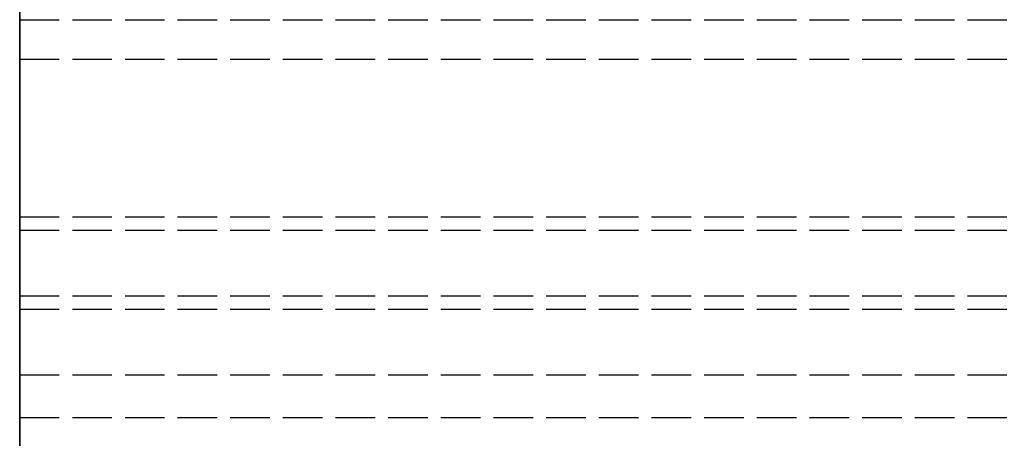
# Model space of a CAD drawing. Header units: millimetres. Extents: x -1 to 2050, y -94 to 94.
# Tile 7 of 14: x 0 to 37, y 12 to 28. Entities that reach past the tile are written whole.
import ezdxf

# ---------------------------------------------------------------- set-up
doc = ezdxf.new("R2010")
doc.units = ezdxf.units.MM
doc.header["$LTSCALE"] = 10
doc.linetypes.add('ALLCAD_Strich', pattern=[0.2, 0.15, -0.05])
doc.layers.add('BESCH_KONT_sich_schn_grun_2d', color=10, linetype='Continuous')
doc.layers.add('BESCH_KONT_sich_schn_seit_2d', color=160, linetype='Continuous')

msp = doc.modelspace()

# ---------------------------------------------------------------- linework, layer by layer
at = {"layer": 'BESCH_KONT_sich_schn_grun_2d', "linetype": 'ALLCAD_Strich'}
for p, q in [((0, 94), (0, -94)), ((0, 27.5), (2050, 27.5)), ((0, 27.5), (2050, 27.5)), ((0, 26), (2050, 26)), ((0.003, 25.995), (0, 25.995)), ((0.002, 26), (0.002, 25.995)), ((0.003, 26), (0.003, 25.995)), ((0.003, 26), (0.003, 25.995)), ((0.003, 26), (0.003, 25.995)), ((0.003, 26), (0.003, 25.995)), ((0.003, 25.995), (0.006, 25.995)), ((0.003, 25.995), (0.003, 25.995)), ((0.004, 26), (0.004, 25.995)), ((0.006, 26), (0.006, 25.995)), ((0.007, 26), (0.007, 25.995)), ((0.011, 25.995), (0.007, 25.995)), ((0.009, 25.995), (0.009, 26)), ((0.009, 26), (0.009, 25.995)), ((0.01, 26), (0.01, 25.995)), ((0.011, 26), (0.011, 25.995)), ((0.011, 26), (0.011, 25.995)), ((0.011, 25.995), (0.013, 25.995)), ((0.013, 26), (0.013, 25.995)), ((0.014, 26), (0.014, 25.995)), ((0.017, 25.995), (0.014, 25.995)), ((0.016, 26), (0.016, 25.995)), ((0.017, 26), (0.017, 25.995)), ((0.017, 26), (0.017, 25.995)), ((0.017, 26), (0.017, 25.995)), ((0.017, 26), (0.017, 25.995)), ((0.017, 25.995), (0.02, 25.995)), ((0.017, 25.995), (0.017, 25.995)), ((0.018, 26), (0.018, 25.995)), ((0.02, 26), (0.02, 25.995)), ((0, 20), (1035, 20)), ((0, 19.5), (2050, 19.5)), ((0, 17), (2050, 17)), ((0, 16.5), (2020, 16.5)), ((0, 14), (2020, 14)), ((0, 12.375), (2020, 12.375))]:
    msp.add_line(p, q, dxfattribs=at)
at = {"layer": 'BESCH_KONT_sich_schn_seit_2d', "linetype": 'ALLCAD_Strich'}
for p, q in [((0, -94, 2368), (0, 94, 2368)), ((0, 94, 2418), (0, -94, 2418)), ((0, -45.5), (0, 45.5)), ((0, 45.5, 17), (0, 25.5, 17)), ((0, 26, 2368), (0, 27.5, 2368)), ((0, 27.5, 2368), (0, 27.5, 2353)), ((0, 27.5, 2353), (0, 26, 2353)), ((0, 27.5, 6), (0, 27.5, 6.005)), ((0, 27.5, 6.005), (0, 27.497, 6.005)), ((0, 27.497, 6), (0, 27.5, 6)), ((0, 27.498, 6.005), (0, 27.498, 6)), ((0, 27.498, 6), (0, 27.498, 6.005)), ((0, 27.498, 6), (0, 27.498, 6.005)), ((0, 27.497, 6), (0, 27.497, 6.005)), ((0, 27.497, 6), (0, 27.497, 6.005)), ((0, 27.497, 6), (0, 27.497, 6.005)), ((0, 27.495, 6.005), (0, 27.497, 6.005)), ((0, 27.497, 6), (0, 27.495, 6)), ((0, 27.497, 6.005), (0, 27.497, 6)), ((0, 27.496, 6), (0, 27.496, 6.005)), ((0, 27.495, 6), (0, 27.495, 6.005)), ((0, 25.5, 6), (0, 27.495, 6)), ((0, 27.495, 6.005), (0, 27.492, 6.005)), ((0, 27.495, 6.005), (0, 27.495, 6)), ((0, 27.493, 6), (0, 27.493, 6.005)), ((0, 27.492, 6), (0, 27.492, 6.005)), ((0, 27.492, 6), (0, 27.492, 6.005)), ((0, 26, 2361.505), (0, 26, 2368)), ((0, 26, 2361.503), (0, 25.995, 2361.503)), ((0, 26, 2361.505), (0, 25.995, 2361.505)), ((0, 26, 2361.508), (0, 25.995, 2361.508)), ((0, 26, 2361.5), (0, 26, 2361.503)), ((0, 19.5, 2361.5), (0, 26, 2361.5)), ((0, 26, 2353), (0, 26, 2359.5)), ((0, 26, 2359.5), (0, 19.5, 2359.5)), ((0, 25.995, 2361.506), (0, 26, 2361.506)), ((0, 26, 2361.508), (0, 25.995, 2361.508)), ((0, 26, 2361.5), (0, 25.995, 2361.5)), ((0, 26, 2361.506), (0, 25.995, 2361.506)), ((0, 26, 2361.505), (0, 25.995, 2361.505)), ((0, 26, 2361.503), (0, 25.995, 2361.503)), ((0, 26, 2361.504), (0, 25.995, 2361.504)), ((0, 26, 2361.505), (0, 25.995, 2361.505)), ((0, 26, 2361.505), (0, 25.995, 2361.505)), ((0, 26, 2361.507), (0, 25.995, 2361.507)), ((0, 26, 2361.505), (0, 26, 2361.503)), ((0, 26, 2361.502), (0, 25.995, 2361.502)), ((0, 25.995, 2361.508), (0, 25.995, 2361.505)), ((0, 25.995, 2361.503), (0, 25.995, 2361.505)), ((0, 25.995, 2361.503), (0, 25.995, 2361.5)), ((0, 25.5, 2), (0, -25.5, 2)), ((0, 25.5, 2), (0, 25.5, 17)), ((0, 20, 9), (0, 11, 9)), ((0, -20, 2294), (0, 20, 2294)), ((0, 20, 9), (0, 20, 2294)), ((0, 17, 2368), (0, 19.5, 2368)), ((0, 19.5, 2368), (0, 19.5, 2361.5)), ((0, 19.5, 2359.5), (0, 19.5, 2353)), ((0, 19.5, 2353), (0, 17, 2353)), ((0, 17, 2362), (0, -17, 2362)), ((0, 17, 2362), (0, 17, 2368)), ((0, -17, 2359), (0, 17, 2359)), ((0, 17, 2353), (0, 17, 2359)), ((0, -16.5, 2355), (0, 16.5, 2355)), ((0, 16.5, 2355), (0, 16.5, 2322)), ((0, 16.5, 2322), (0, 7, 2322)), ((0, 14.5, 2359), (0, 14.5, 2355)), ((0, 5.5, 2352.5), (0, 14, 2352.5)), ((0, 14, 2326.5), (0, 14, 2352.5)), ((0, 12.375, 2326.5), (0, 14, 2326.5)), ((0, 7, 2324), (0, 12.375, 2325.5)), ((0, 12.375, 2325.5), (0, 12.375, 2326.5)), ((0, 12, 2340), (0, 11.75, 2340)), ((0, 12, 2330), (0, 12, 2340)), ((0, 12, 2340), (0, 11.75, 2340)), ((0, 12, 2330), (0, 11.75, 2330)), ((0, 12), (0, 12, 2)), ((0, 12, 2337), (0, -12, 2337)), ((0, 12, 2333), (0, -12, 2333)), ((0, 12, 2330), (0, 11.75, 2330)), ((0, 12, 2337), (0, -12, 2337)), ((0, 12, 2333), (0, -12, 2333)), ((0, 11.75, 2325.361), (0, 11.75, 2344.639)), ((0, 11.75, 2344.639), (0, 6.933, 2345.93)), ((0, 11.75, 2325.361), (0, 5.75, 2323.753)), ((0, 11.75, 2344.639), (0, 6.933, 2345.93)), ((0, 5.75, 2332.5), (0, 11.75, 2332.5)), ((0, 10, 2337.5), (0, 11.75, 2337.5)), ((0, 5.75, 2332.5), (0, 11.75, 2332.5)), ((0, 5.75, 2337.5), (0, 11.75, 2337.5)), ((0, 11.75, 2325.361), (0, 5.75, 2323.753))]:
    msp.add_line(p, q, dxfattribs=at)

doc.saveas('drawing.dxf')
